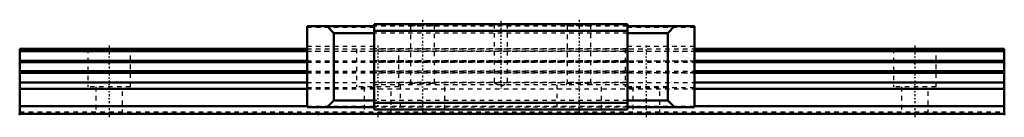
# Model space of a CAD drawing. Header units: millimetres. Extents: x -20 to 200, y -1 to 21.
import ezdxf

# ---------------------------------------------------------------- set-up
doc = ezdxf.new("R2010")
doc.units = ezdxf.units.MM
doc.linetypes.add('Center', pattern=[1.5, 0.45, -0.5, 0.05, -0.5])
doc.linetypes.add('Dashed', pattern=[2, 1, -1])
for name, color, linetype, lineweight in [('2d ConnectionPoints', 7, 'Continuous', 50), ('AM_0', 7, 'Continuous', 50), ('AM_7', 7, 'Center', 25), ('AM_9', 6, 'Dashed', 25)]:
    doc.layers.add(name, color=color, linetype=linetype, lineweight=lineweight)

# ---------------------------------------------------------------- blocks, each defined once
blk = doc.blocks.new('1_HR2042_Slider2_0_in_HR2042_220L_G20_52_66_7_0_0_0_0')
at = {"layer": 'AM_7'}
for p, q in [((70, 20.95), (70, 0.05)), ((87.5, 20.69), (87.5, 5.44)), ((105, 20.95), (105, 0.05))]:
    blk.add_line(p, q, dxfattribs=at)
blk = doc.blocks.new('2_HR2042122020_Rail2_0_in_HR2042_220L_G20_52_66_7_0_0_0_0')
at = {"layer": 'AM_7'}
for p, q in [((60, 15.225), (60, -0.725)), ((120, 15.225), (120, -0.725)), ((180, 15.225), (180, -0.725))]:
    blk.add_line(p, q, dxfattribs=at)
blk = doc.blocks.new('3_HR2042_Slider_0_in_HR2042_220L_G20_52_66_7_0_0_0_0')
at = {"layer": 'AM_0'}
for p, q in [((115.8, 20), (59.2, 20)), ((59.2, 1), (59.2, 20)), ((115.8, 1), (115.8, 20)), ((44.2, 19.5), (59.2, 19.5)), ((44.2, 19.5), (44.2, 1.5)), ((50.21, 18), (48.71, 19.5)), ((50.21, 18), (59.2, 18)), ((50.21, 3), (50.21, 18)), ((115.8, 18.5), (59.2, 18.5)), ((130.8, 19.5), (115.8, 19.5)), ((115.8, 18), (124.79, 18)), ((126.29, 19.5), (124.79, 18)), ((124.79, 18), (124.79, 3)), ((130.8, 19.5), (130.8, 1.5)), ((48.71, 1.5), (50.21, 3)), ((50.21, 3), (59.2, 3)), ((115.8, 2.5), (59.2, 2.5)), ((115.8, 3), (124.79, 3)), ((124.79, 3), (126.29, 1.5)), ((44.2, 1.5), (59.2, 1.5)), ((115.8, 1), (59.2, 1)), ((115.8, 1.5), (130.8, 1.5))]:
    blk.add_line(p, q, dxfattribs=at)
at = {"layer": 'AM_9'}
for p, q in [((67, 20), (67.35, 19.65)), ((72.65, 19.65), (73, 20)), ((86, 20), (86, 7)), ((89, 7), (89, 20)), ((102, 20), (102.35, 19.65)), ((107.65, 19.65), (108, 20)), ((44.2, 19.3), (59.2, 19.3)), ((115.8, 19.5), (59.2, 19.5)), ((115.8, 18), (59.2, 18)), ((67.35, 19.65), (67.35, 6.85)), ((67.35, 19.65), (72.65, 19.65)), ((72.65, 6.85), (72.65, 19.65)), ((102.35, 19.65), (102.35, 6.85)), ((102.35, 19.65), (107.65, 19.65)), ((107.65, 6.85), (107.65, 19.65)), ((115.8, 19.3), (130.8, 19.3)), ((44.2, 15.1), (59.2, 15.1)), ((115.8, 14.5), (59.2, 14.5)), ((115.8, 13.98), (59.2, 13.98)), ((115.8, 15.1), (130.8, 15.1)), ((44.2, 11.8), (59.2, 11.8)), ((115.8, 11.82), (59.2, 11.82)), ((115.8, 11.5), (59.2, 11.5)), ((115.8, 11.8), (130.8, 11.8)), ((44.2, 9.2), (59.2, 9.2)), ((115.8, 9.5), (59.2, 9.5)), ((115.8, 9.18), (59.2, 9.18)), ((115.8, 9.2), (130.8, 9.2)), ((115.8, 7.02), (59.2, 7.02)), ((67.35, 6.85), (67, 6.5)), ((67.35, 6.85), (72.65, 6.85)), ((73, 6.5), (72.65, 6.85)), ((86, 7), (87.5, 6.13)), ((86, 7), (89, 7)), ((87.5, 6.13), (89, 7)), ((102.35, 6.85), (102, 6.5)), ((102.35, 6.85), (107.65, 6.85)), ((108, 6.5), (107.65, 6.85)), ((44.2, 5.9), (59.2, 5.9)), ((115.8, 6.5), (59.2, 6.5)), ((65, 6.5), (65, 1)), ((75, 1), (75, 6.5)), ((100, 6.5), (100, 1)), ((110, 1), (110, 6.5)), ((115.8, 5.9), (130.8, 5.9)), ((115.8, 3), (59.2, 3)), ((44.2, 1.7), (59.2, 1.7)), ((115.8, 1.5), (59.2, 1.5)), ((115.8, 1.7), (130.8, 1.7))]:
    blk.add_line(p, q, dxfattribs=at)
blk = doc.blocks.new('4_HR2042122020_Rail_0_in_HR2042_220L_G20_52_66_7_0_0_0_0')
at = {"layer": 'AM_0'}
for p, q in [((-20, 14.5), (44.2, 14.5)), ((-20, 0), (-20, 14.5)), ((-20, 13.98), (44.2, 13.98)), ((130.8, 14.5), (200, 14.5)), ((130.8, 13.98), (200, 13.98)), ((200, 0), (200, 14.5)), ((-20, 11.82), (44.2, 11.82)), ((-20, 11.5), (44.2, 11.5)), ((130.8, 11.82), (200, 11.82)), ((130.8, 11.5), (200, 11.5)), ((-20, 9.5), (44.2, 9.5)), ((-20, 9.18), (44.2, 9.18)), ((130.8, 9.5), (200, 9.5)), ((130.8, 9.18), (200, 9.18)), ((-20, 7.02), (44.2, 7.02)), ((130.8, 7.02), (200, 7.02)), ((-20, 5.6), (44.2, 5.6)), ((130.8, 5.6), (200, 5.6)), ((-20, 1.7), (44.2, 1.7)), ((130.8, 1.7), (200, 1.7)), ((-20, 0), (200, 0))]:
    blk.add_line(p, q, dxfattribs=at)
at = {"layer": 'AM_7'}
blk.add_line((0, 15.22), (0, -0.72), dxfattribs=at)
at = {"layer": 'AM_9'}
for p, q in [((-20, 14), (200, 14)), ((-4.75, 14.5), (-4.75, 6)), ((4.75, 6), (4.75, 14.5)), ((44.2, 14.5), (130.8, 14.5)), ((44.2, 13.98), (130.8, 13.98)), ((55.25, 14.5), (55.25, 6)), ((64.75, 6), (64.75, 14.5)), ((115.25, 14.5), (115.25, 6)), ((124.75, 6), (124.75, 14.5)), ((175.25, 14.5), (175.25, 6)), ((184.75, 6), (184.75, 14.5)), ((44.2, 11.82), (130.8, 11.82)), ((44.2, 11.5), (130.8, 11.5)), ((44.2, 9.5), (130.8, 9.5)), ((44.2, 9.18), (130.8, 9.18)), ((44.2, 7.02), (130.8, 7.02)), ((4.75, 6), (-4.75, 6)), ((-3, 6), (-3, 0)), ((3, 0), (3, 6)), ((44.2, 5.6), (130.8, 5.6)), ((64.75, 6), (55.25, 6)), ((57, 6), (57, 0)), ((63, 0), (63, 6)), ((124.75, 6), (115.25, 6)), ((117, 6), (117, 0)), ((123, 0), (123, 6)), ((184.75, 6), (175.25, 6)), ((177, 6), (177, 0)), ((183, 0), (183, 6)), ((-20, 0.5), (200, 0.5)), ((59.2, 1.7), (115.8, 1.7))]:
    blk.add_line(p, q, dxfattribs=at)

msp = doc.modelspace()

# ---------------------------------------------------------------- linework, layer by layer
at = {"layer": '2d ConnectionPoints'}
for p in [(-20, 0), (0, 0), (0, 0), (46.7, 0), (-20, 0), (0, 0), (0, 0), (200, 0)]:
    msp.add_point(p, dxfattribs=at)

# ---------------------------------------------------------------- block references
for name in ['3_HR2042_Slider_0_in_HR2042_220L_G20_52_66_7_0_0_0_0', '1_HR2042_Slider2_0_in_HR2042_220L_G20_52_66_7_0_0_0_0', '4_HR2042122020_Rail_0_in_HR2042_220L_G20_52_66_7_0_0_0_0', '2_HR2042122020_Rail2_0_in_HR2042_220L_G20_52_66_7_0_0_0_0']:
    msp.add_blockref(name, (0, 0))

doc.saveas('drawing.dxf')
